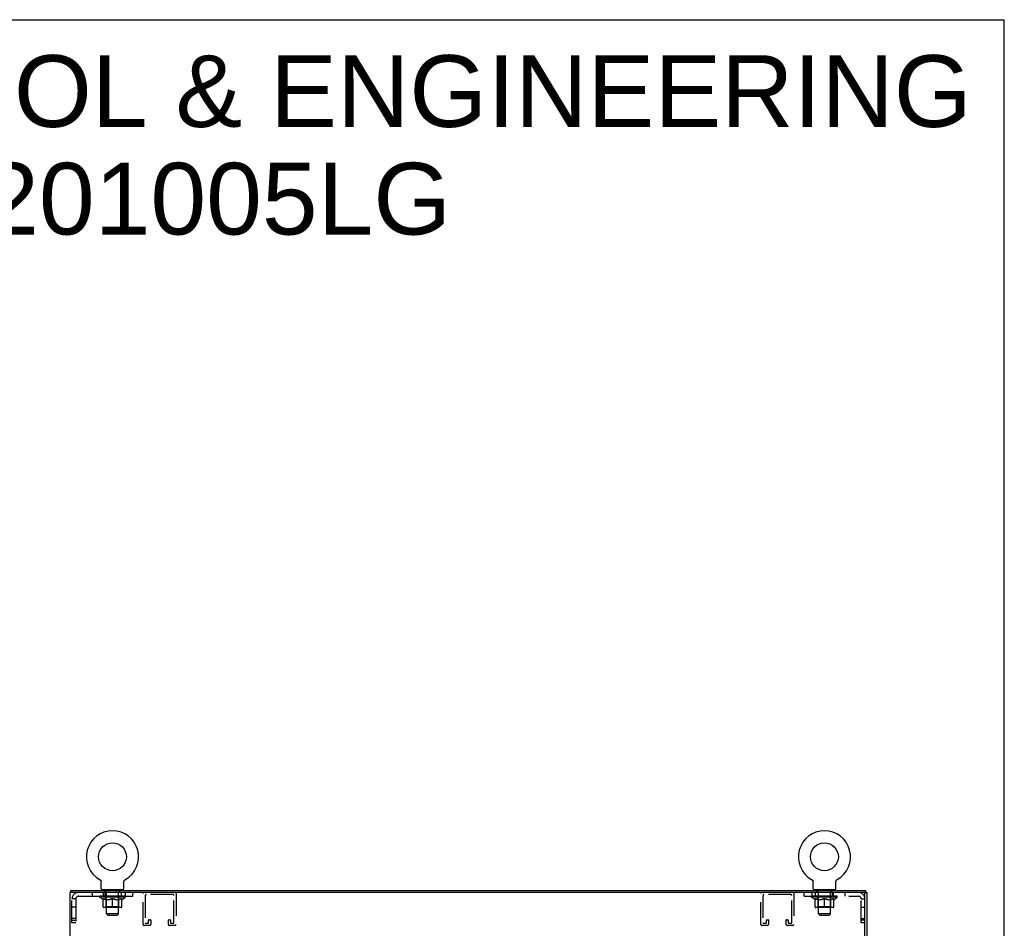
# Model space of a CAD drawing. Header units: inches. Extents: x 0 to 201, y 0 to 130.
# Tile 36 of 36: x 152 to 201, y 85 to 130. Entities that reach past the tile are written whole.
import ezdxf

# ---------------------------------------------------------------- set-up
doc = ezdxf.new("R2010")
doc.units = ezdxf.units.IN
doc.header["$LTSCALE"] = 11.043285
doc.header["$MEASUREMENT"] = 0
doc.linetypes.add('HIDDEN', pattern=[0.2, 0.1, -0.1])
doc.layers.get('0').update_dxf_attribs({"linetype": 'CONTINUOUS'})
doc.layers.add('DEFAULT_2', color=8, linetype='HIDDEN')
doc.layers.add('DIMENSIONS', color=7, linetype='CONTINUOUS')
doc.styles.get("Standard").update_dxf_attribs({"font": 'arial.ttf'})

msp = doc.modelspace()

# ---------------------------------------------------------------- linework, layer by layer
at = {"color": 7, "linetype": 'Continuous'}
for p, q in [((0, 129.921), (200.787, 129.921)), ((200.787, 0), (200.787, 129.921)), ((156.106, 87.443), (156.106, 87.443)), ((156.106, 87.443), (156.11, 87.44)), ((156.109, 87.441), (156.107, 87.442)), ((156.11, 87.44), (156.114, 87.437)), ((156.114, 87.437), (156.119, 87.434)), ((156.119, 87.434), (156.123, 87.431)), ((156.123, 87.431), (156.127, 87.428)), ((156.127, 87.428), (156.13, 87.425)), ((156.13, 87.425), (156.134, 87.421)), ((156.134, 87.422), (156.138, 87.418)), ((156.138, 87.418), (156.141, 87.414)), ((156.141, 87.414), (156.145, 87.41)), ((156.145, 87.41), (156.148, 87.406)), ((156.148, 87.407), (156.151, 87.402)), ((156.151, 87.402), (156.154, 87.398)), ((156.154, 87.398), (156.157, 87.394)), ((156.157, 87.394), (156.159, 87.39)), ((156.159, 87.39), (156.162, 87.385)), ((156.162, 87.385), (156.164, 87.381)), ((156.164, 87.381), (156.166, 87.376)), ((156.166, 87.376), (156.168, 87.371)), ((156.168, 87.371), (156.17, 87.367)), ((156.17, 87.367), (156.172, 87.362)), ((156.172, 87.362), (156.173, 87.357)), ((156.173, 87.357), (156.174, 87.352)), ((156.174, 87.352), (156.175, 87.347)), ((156.175, 87.347), (156.176, 87.342)), ((156.176, 87.342), (156.177, 87.337)), ((156.177, 87.337), (156.178, 87.332)), ((156.179, 87.322), (156.179, 87.318)), ((156.179, 87.003), (156.179, 87.318)), ((157.304, 87.332), (157.305, 87.337)), ((157.304, 87.327), (157.304, 87.332)), ((157.304, 87.003), (157.304, 87.318)), ((157.305, 87.337), (157.306, 87.342)), ((157.306, 87.342), (157.307, 87.347)), ((157.307, 87.347), (157.308, 87.352)), ((157.308, 87.352), (157.309, 87.357)), ((157.309, 87.357), (157.311, 87.362)), ((157.311, 87.362), (157.312, 87.367)), ((157.312, 87.367), (157.314, 87.371)), ((157.314, 87.371), (157.316, 87.376)), ((157.316, 87.376), (157.318, 87.381)), ((157.318, 87.381), (157.321, 87.385)), ((157.32, 87.385), (157.323, 87.39)), ((157.323, 87.39), (157.326, 87.394)), ((157.326, 87.394), (157.328, 87.398)), ((157.328, 87.398), (157.331, 87.402)), ((157.331, 87.402), (157.334, 87.407)), ((157.334, 87.406), (157.338, 87.41)), ((157.338, 87.41), (157.341, 87.414)), ((157.341, 87.414), (157.344, 87.418)), ((157.344, 87.418), (157.348, 87.422)), ((157.348, 87.421), (157.352, 87.425)), ((157.352, 87.425), (157.356, 87.428)), ((157.355, 87.428), (157.36, 87.431)), ((157.359, 87.431), (157.364, 87.434)), ((157.364, 87.434), (157.368, 87.437)), ((157.368, 87.437), (157.372, 87.44)), ((157.368, 87.437), (157.369, 87.438)), ((157.372, 87.44), (157.376, 87.443)), ((157.375, 87.442), (157.374, 87.441)), ((157.376, 87.443), (157.376, 87.443)), ((191.268, 87.443), (191.268, 87.443)), ((191.268, 87.443), (191.272, 87.44)), ((191.271, 87.441), (191.269, 87.442)), ((191.272, 87.44), (191.276, 87.437)), ((191.276, 87.437), (191.281, 87.434)), ((191.28, 87.434), (191.285, 87.431)), ((191.285, 87.431), (191.289, 87.428)), ((191.288, 87.428), (191.292, 87.425)), ((191.292, 87.425), (191.296, 87.421)), ((191.296, 87.422), (191.3, 87.418)), ((191.3, 87.418), (191.303, 87.414)), ((191.303, 87.414), (191.307, 87.41)), ((191.307, 87.41), (191.31, 87.406)), ((191.31, 87.407), (191.313, 87.402)), ((191.313, 87.402), (191.316, 87.398)), ((191.316, 87.398), (191.319, 87.394)), ((191.319, 87.394), (191.321, 87.39)), ((191.321, 87.39), (191.324, 87.385)), ((191.324, 87.385), (191.326, 87.381)), ((191.328, 87.376), (191.33, 87.371)), ((191.33, 87.371), (191.332, 87.367)), ((191.332, 87.367), (191.334, 87.362)), ((191.334, 87.362), (191.335, 87.357)), ((191.335, 87.357), (191.336, 87.352)), ((191.336, 87.352), (191.337, 87.347)), ((191.337, 87.347), (191.338, 87.342)), ((191.338, 87.342), (191.339, 87.337)), ((191.339, 87.337), (191.34, 87.332)), ((191.34, 87.322), (191.341, 87.318)), ((191.341, 87.003), (191.341, 87.318)), ((192.466, 87.332), (192.467, 87.337)), ((192.466, 87.327), (192.466, 87.332)), ((192.466, 87.003), (192.466, 87.318)), ((192.467, 87.337), (192.468, 87.342)), ((192.468, 87.342), (192.469, 87.347)), ((192.469, 87.347), (192.47, 87.352)), ((192.47, 87.352), (192.471, 87.357)), ((192.471, 87.357), (192.473, 87.362)), ((192.473, 87.362), (192.474, 87.367)), ((192.474, 87.367), (192.476, 87.371)), ((192.476, 87.371), (192.478, 87.376)), ((192.478, 87.376), (192.48, 87.381)), ((192.48, 87.381), (192.482, 87.385)), ((192.482, 87.385), (192.485, 87.39)), ((192.485, 87.39), (192.488, 87.394)), ((192.488, 87.394), (192.49, 87.398)), ((192.49, 87.398), (192.493, 87.402)), ((192.493, 87.402), (192.496, 87.407)), ((192.496, 87.406), (192.5, 87.41)), ((192.499, 87.41), (192.503, 87.414)), ((192.503, 87.414), (192.506, 87.418)), ((192.506, 87.418), (192.51, 87.422)), ((192.51, 87.421), (192.514, 87.425)), ((192.514, 87.425), (192.518, 87.428)), ((192.517, 87.428), (192.522, 87.431)), ((192.521, 87.431), (192.526, 87.434)), ((192.526, 87.434), (192.53, 87.437)), ((192.53, 87.437), (192.534, 87.44)), ((192.53, 87.437), (192.531, 87.438)), ((192.534, 87.44), (192.538, 87.443)), ((192.537, 87.442), (192.536, 87.441)), ((154.689, 86.8), (154.689, 86.904)), ((156.241, 86.934), (156.241, 86.904)), ((157.241, 86.934), (156.241, 86.934)), ((157.241, 86.934), (157.241, 86.904)), ((191.403, 86.934), (191.403, 86.904)), ((192.403, 86.934), (191.403, 86.934)), ((192.403, 86.934), (192.403, 86.904)), ((193.902, 86.8), (193.895, 86.8)), ((193.903, 86.785), (193.903, 86.8)), ((193.903, 86.8), (194.007, 86.8)), ((193.955, 86.8), (193.955, 86.904))]:
    msp.add_line(p, q, dxfattribs=at)
at = {"color": 3, "linetype": 'Continuous'}
for p, q in [((154.637, 86.8), (154.637, 8.268)), ((193.888, 86.8), (154.637, 86.8)), ((154.689, 86.904), (193.955, 86.904)), ((193.903, 8.283), (193.903, 86.785)), ((194.007, 8.268), (194.007, 86.8))]:
    msp.add_line(p, q, dxfattribs=at)
at = {"color": 7, "linetype": 'Continuous'}
for points in [[(156.178, 87.332), (156.178, 87.327), (156.179, 87.322)], [(157.304, 87.318), (157.304, 87.322), (157.304, 87.327)], [(157.304, 87.318), (157.304, 87.322), (157.304, 87.327)], [(191.326, 87.381), (191.328, 87.376), (191.33, 87.371)], [(191.34, 87.332), (191.34, 87.327), (191.34, 87.322)], [(192.466, 87.318), (192.466, 87.322), (192.466, 87.327)], [(192.466, 87.318), (192.466, 87.322), (192.466, 87.327)]]:
    msp.add_lwpolyline(points, dxfattribs=at)
for centre in [(156.741, 88.562), (191.903, 88.562)]:
    msp.add_circle(centre, 0.688, dxfattribs=at)
for centre, radius, start, end in [((156.741, 88.562), 1.288, 299.5053, 240.4947), ((191.903, 88.562), 1.288, 299.5053, 240.4947), ((156.248, 87.003), 0.069, 180, 265), ((157.235, 87.003), 0.069, 275, 360), ((191.41, 87.003), 0.069, 180, 265), ((192.397, 87.003), 0.069, 275, 360)]:
    msp.add_arc(centre, radius, start, end, dxfattribs=at)
at = {"color": 3, "linetype": 'Continuous'}
msp.add_arc((193.888, 86.785), 0.015, 0, 90, dxfattribs=at)
at = {"layer": 'DEFAULT_2', "color": 8, "linetype": 'HIDDEN'}
for p, q in [((156.106, 87.443), (156.106, 87.443)), ((156.113, 87.438), (156.114, 87.437)), ((191.275, 87.438), (191.276, 87.437)), ((192.538, 87.443), (192.538, 87.443)), ((155.059, 86.612), (157.741, 86.612)), ((155.741, 86.8), (155.741, 86.612)), ((156.108, 86.568), (156.108, 86.614)), ((156.267, 86.456), (156.108, 86.568)), ((157.374, 86.568), (156.108, 86.568)), ((156.117, 86.608), (156.117, 86.614)), ((156.126, 86.604), (156.126, 86.608)), ((156.126, 86.604), (157.356, 86.604)), ((156.135, 86.604), (156.135, 86.608)), ((156.136, 86.604), (156.136, 86.608)), ((156.146, 86.608), (156.146, 86.614)), ((156.162, 86.604), (156.162, 86.608)), ((156.164, 86.604), (156.164, 86.608)), ((156.193, 86.608), (156.193, 86.614)), ((156.207, 86.604), (156.207, 86.608)), ((156.21, 86.604), (156.21, 86.608)), ((156.414, 86.608), (156.213, 86.608)), ((156.256, 86.608), (156.256, 86.614)), ((156.257, 86.604), (156.257, 86.608)), ((156.258, 86.604), (156.258, 86.608)), ((156.261, 86.604), (156.261, 86.608)), ((156.268, 86.604), (156.268, 86.608)), ((156.268, 86.604), (156.268, 86.608)), ((156.272, 86.604), (156.272, 86.608)), ((156.275, 86.604), (156.275, 86.609)), ((156.279, 86.604), (156.279, 86.608)), ((156.294, 86.604), (156.294, 86.608)), ((156.301, 86.612), (156.301, 86.8)), ((156.304, 86.612), (156.304, 86.8)), ((156.312, 86.604), (156.312, 86.61)), ((156.312, 86.604), (156.312, 86.608)), ((156.333, 86.604), (156.333, 86.608)), ((156.333, 86.604), (156.333, 86.608)), ((156.334, 86.608), (156.334, 86.614)), ((156.344, 86.604), (156.344, 86.608)), ((156.348, 86.604), (156.348, 86.608)), ((156.357, 86.604), (156.357, 86.608)), ((156.366, 86.8), (156.366, 86.612)), ((156.368, 86.604), (156.368, 86.612)), ((156.376, 86.844), (156.376, 86.924)), ((156.384, 86.604), (156.384, 86.608)), ((156.446, 86.834), (156.386, 86.834)), ((156.387, 86.604), (156.387, 86.608)), ((156.414, 86.604), (156.414, 86.608)), ((156.481, 86.608), (156.419, 86.608)), ((156.424, 86.608), (156.424, 86.614)), ((156.428, 86.096), (156.428, 86.565)), ((156.429, 86.934), (156.429, 86.904)), ((156.431, 86.604), (156.431, 86.608)), ((156.436, 86.604), (156.436, 86.608)), ((156.441, 85.753), (156.441, 86.824)), ((156.442, 86.604), (156.442, 86.613)), ((156.446, 86.604), (156.446, 86.608)), ((156.457, 86.604), (156.457, 86.608)), ((156.481, 86.604), (156.481, 86.608)), ((156.556, 86.608), (156.497, 86.608)), ((156.517, 86.604), (156.517, 86.608)), ((156.524, 86.608), (156.524, 86.614)), ((156.528, 86.604), (156.528, 86.608)), ((156.531, 86.604), (156.531, 86.614)), ((156.533, 86.604), (156.533, 86.608)), ((156.541, 86.604), (156.541, 86.608)), ((156.556, 86.604), (156.556, 86.608)), ((156.637, 86.608), (156.582, 86.608)), ((156.595, 86.604), (156.595, 86.608)), ((156.627, 86.608), (156.704, 86.612)), ((156.631, 86.608), (156.631, 86.614)), ((156.632, 86.614), (156.631, 86.614)), ((156.632, 86.608), (156.632, 86.614)), ((156.632, 86.604), (156.632, 86.608)), ((156.636, 86.604), (156.636, 86.608)), ((156.637, 86.604), (156.637, 86.608)), ((156.637, 86.604), (156.637, 86.608)), ((156.672, 86.608), (156.737, 86.608)), ((156.678, 86.604), (156.678, 86.608)), ((156.683, 86.608), (156.683, 86.611)), ((156.704, 86.608), (156.704, 86.612)), ((156.72, 86.604), (156.72, 86.608)), ((156.739, 86.608), (156.738, 86.608)), ((156.738, 86.604), (156.738, 86.608)), ((156.739, 86.604), (156.739, 86.608)), ((156.741, 86.608), (156.741, 86.614)), ((156.741, 86.614), (156.856, 86.608)), ((156.744, 86.604), (156.744, 86.608)), ((156.744, 86.604), (156.744, 86.608)), ((156.744, 86.608), (156.744, 86.608)), ((156.762, 86.604), (156.762, 86.608)), ((156.762, 86.608), (156.81, 86.608)), ((156.805, 86.604), (156.805, 86.608)), ((156.845, 86.604), (156.845, 86.608)), ((156.846, 86.604), (156.846, 86.608)), ((156.846, 86.608), (156.9, 86.608)), ((156.847, 86.604), (156.847, 86.608)), ((156.85, 86.608), (156.85, 86.614)), ((156.85, 86.614), (156.851, 86.614)), ((156.851, 86.608), (156.851, 86.614)), ((156.851, 86.604), (156.851, 86.608)), ((156.887, 86.604), (156.887, 86.608)), ((156.926, 86.604), (156.926, 86.608)), ((156.926, 86.608), (156.985, 86.608)), ((156.941, 86.604), (156.941, 86.608)), ((156.949, 86.604), (156.949, 86.608)), ((156.952, 86.604), (156.952, 86.614)), ((156.954, 86.604), (156.954, 86.608)), ((156.958, 86.608), (156.958, 86.614)), ((156.965, 86.604), (156.965, 86.608)), ((157.001, 86.604), (157.001, 86.608)), ((157.001, 86.608), (157.063, 86.608)), ((157.025, 86.604), (157.025, 86.608)), ((157.096, 86.834), (157.036, 86.834)), ((157.036, 86.604), (157.036, 86.608)), ((157.04, 86.604), (157.04, 86.613)), ((157.041, 85.753), (157.041, 86.824)), ((157.046, 86.604), (157.046, 86.608)), ((157.051, 86.604), (157.051, 86.608)), ((157.054, 86.934), (157.054, 86.904)), ((157.054, 86.096), (157.054, 86.565)), ((157.058, 86.608), (157.058, 86.614)), ((157.068, 86.604), (157.068, 86.608)), ((157.068, 86.608), (157.269, 86.608)), ((157.095, 86.604), (157.095, 86.608)), ((157.098, 86.604), (157.098, 86.608)), ((157.106, 86.844), (157.106, 86.924)), ((157.114, 86.604), (157.114, 86.612)), ((157.125, 86.604), (157.125, 86.608)), ((157.134, 86.604), (157.134, 86.608)), ((157.138, 86.604), (157.138, 86.608)), ((157.148, 86.608), (157.148, 86.614)), ((157.15, 86.604), (157.15, 86.608)), ((157.15, 86.604), (157.15, 86.608)), ((157.17, 86.604), (157.17, 86.61)), ((157.17, 86.604), (157.17, 86.608)), ((157.179, 86.612), (157.179, 86.8)), ((157.181, 86.612), (157.181, 86.8)), ((157.189, 86.604), (157.189, 86.608)), ((157.203, 86.604), (157.203, 86.608)), ((157.207, 86.604), (157.207, 86.609)), ((157.21, 86.604), (157.21, 86.608)), ((157.214, 86.604), (157.214, 86.608)), ((157.214, 86.604), (157.214, 86.608)), ((157.215, 86.456), (157.374, 86.568)), ((157.221, 86.604), (157.221, 86.608)), ((157.224, 86.604), (157.224, 86.608)), ((157.225, 86.604), (157.225, 86.608)), ((157.226, 86.608), (157.226, 86.614)), ((157.272, 86.604), (157.272, 86.608)), ((157.275, 86.604), (157.275, 86.608)), ((157.289, 86.608), (157.289, 86.614)), ((157.318, 86.604), (157.318, 86.608)), ((157.32, 86.604), (157.32, 86.608)), ((157.336, 86.608), (157.336, 86.614)), ((157.346, 86.604), (157.346, 86.608)), ((157.347, 86.604), (157.347, 86.608)), ((157.356, 86.604), (157.356, 86.608)), ((157.365, 86.608), (157.365, 86.614)), ((157.366, 86.8), (157.366, 86.612)), ((157.374, 86.568), (157.374, 86.614)), ((157.741, 86.612), (157.741, 86.8)), ((158.254, 85.221), (158.254, 86.754)), ((158.358, 86.65), (158.358, 85.302)), ((159.729, 86.696), (158.404, 86.696)), ((159.775, 85.302), (159.775, 86.65)), ((159.879, 86.754), (159.879, 85.221)), ((188.765, 85.221), (188.765, 86.754)), ((188.869, 86.65), (188.869, 85.302)), ((190.24, 86.696), (188.915, 86.696)), ((190.286, 85.302), (190.286, 86.65)), ((190.39, 86.754), (190.39, 85.221)), ((190.903, 86.612), (190.903, 86.8)), ((190.903, 86.612), (193.585, 86.612)), ((191.27, 86.568), (191.27, 86.614)), ((192.536, 86.568), (191.27, 86.568)), ((191.429, 86.456), (191.27, 86.568)), ((191.278, 86.8), (191.278, 86.612)), ((191.279, 86.608), (191.279, 86.614)), ((191.288, 86.604), (191.288, 86.608)), ((191.288, 86.604), (192.518, 86.604)), ((191.297, 86.604), (191.297, 86.608)), ((191.298, 86.604), (191.298, 86.608)), ((191.308, 86.608), (191.308, 86.614)), ((191.324, 86.604), (191.324, 86.608)), ((191.326, 86.604), (191.326, 86.608)), ((191.355, 86.608), (191.355, 86.614)), ((191.369, 86.604), (191.369, 86.608)), ((191.372, 86.604), (191.372, 86.608)), ((191.576, 86.608), (191.375, 86.608)), ((191.418, 86.608), (191.418, 86.614)), ((191.419, 86.604), (191.419, 86.608)), ((191.42, 86.604), (191.42, 86.608)), ((191.423, 86.604), (191.423, 86.608)), ((191.43, 86.604), (191.43, 86.608)), ((191.43, 86.604), (191.43, 86.608)), ((191.434, 86.604), (191.434, 86.608)), ((191.437, 86.604), (191.437, 86.609)), ((191.441, 86.604), (191.441, 86.608)), ((191.456, 86.604), (191.456, 86.608)), ((191.463, 86.612), (191.463, 86.8)), ((191.466, 86.612), (191.466, 86.8)), ((191.474, 86.604), (191.474, 86.61)), ((191.474, 86.604), (191.474, 86.608)), ((191.495, 86.604), (191.495, 86.608)), ((191.495, 86.604), (191.495, 86.608)), ((191.496, 86.608), (191.496, 86.614)), ((191.506, 86.604), (191.506, 86.608)), ((191.51, 86.604), (191.51, 86.608)), ((191.519, 86.604), (191.519, 86.608)), ((191.53, 86.604), (191.53, 86.612)), ((191.538, 86.844), (191.538, 86.924)), ((191.546, 86.604), (191.546, 86.608)), ((191.608, 86.834), (191.548, 86.834)), ((191.549, 86.604), (191.549, 86.608)), ((191.576, 86.604), (191.576, 86.608)), ((191.643, 86.608), (191.581, 86.608)), ((191.586, 86.608), (191.586, 86.614)), ((191.59, 86.096), (191.59, 86.565)), ((191.591, 86.934), (191.591, 86.904)), ((191.593, 86.604), (191.593, 86.608)), ((191.598, 86.604), (191.598, 86.608)), ((191.603, 85.753), (191.603, 86.824)), ((191.604, 86.604), (191.604, 86.613)), ((191.608, 86.604), (191.608, 86.608)), ((191.619, 86.604), (191.619, 86.608)), ((191.643, 86.604), (191.643, 86.608)), ((191.718, 86.608), (191.659, 86.608)), ((191.679, 86.604), (191.679, 86.608)), ((191.686, 86.608), (191.686, 86.614)), ((191.69, 86.604), (191.69, 86.608)), ((191.693, 86.604), (191.693, 86.614)), ((191.695, 86.604), (191.695, 86.608)), ((191.703, 86.604), (191.703, 86.608)), ((191.718, 86.604), (191.718, 86.608)), ((191.799, 86.608), (191.744, 86.608)), ((191.757, 86.604), (191.757, 86.608)), ((191.789, 86.608), (191.866, 86.612)), ((191.793, 86.608), (191.793, 86.614)), ((191.794, 86.614), (191.793, 86.614)), ((191.794, 86.608), (191.794, 86.614)), ((191.794, 86.604), (191.794, 86.608)), ((191.798, 86.604), (191.798, 86.608)), ((191.799, 86.604), (191.799, 86.608)), ((191.799, 86.604), (191.799, 86.608)), ((191.834, 86.608), (191.899, 86.608)), ((191.84, 86.604), (191.84, 86.608)), ((191.845, 86.608), (191.845, 86.611)), ((191.866, 86.608), (191.866, 86.612)), ((191.882, 86.604), (191.882, 86.608)), ((191.901, 86.608), (191.9, 86.608)), ((191.9, 86.604), (191.9, 86.608)), ((191.901, 86.604), (191.901, 86.608)), ((191.903, 86.608), (191.903, 86.614)), ((191.903, 86.614), (192.017, 86.608)), ((191.906, 86.604), (191.906, 86.608)), ((191.906, 86.604), (191.906, 86.608)), ((191.906, 86.608), (191.906, 86.608)), ((191.924, 86.604), (191.924, 86.608)), ((191.924, 86.608), (191.972, 86.608)), ((191.967, 86.604), (191.967, 86.608)), ((192.007, 86.604), (192.007, 86.608)), ((192.008, 86.604), (192.008, 86.608)), ((192.008, 86.608), (192.062, 86.608)), ((192.009, 86.604), (192.009, 86.608)), ((192.012, 86.608), (192.012, 86.614)), ((192.012, 86.614), (192.013, 86.614)), ((192.013, 86.608), (192.013, 86.614)), ((192.013, 86.604), (192.013, 86.608)), ((192.049, 86.604), (192.049, 86.608)), ((192.088, 86.604), (192.088, 86.608)), ((192.088, 86.608), (192.147, 86.608)), ((192.103, 86.604), (192.103, 86.608)), ((192.111, 86.604), (192.111, 86.608)), ((192.114, 86.604), (192.114, 86.614)), ((192.116, 86.604), (192.116, 86.608)), ((192.12, 86.608), (192.12, 86.614)), ((192.127, 86.604), (192.127, 86.608)), ((192.163, 86.604), (192.163, 86.608)), ((192.163, 86.608), (192.225, 86.608)), ((192.187, 86.604), (192.187, 86.608)), ((192.258, 86.834), (192.198, 86.834)), ((192.198, 86.604), (192.198, 86.608)), ((192.202, 86.604), (192.202, 86.613)), ((192.203, 85.753), (192.203, 86.824)), ((192.208, 86.604), (192.208, 86.608)), ((192.213, 86.604), (192.213, 86.608)), ((192.216, 86.934), (192.216, 86.904)), ((192.216, 86.096), (192.216, 86.565)), ((192.22, 86.608), (192.22, 86.614)), ((192.23, 86.604), (192.23, 86.608)), ((192.23, 86.608), (192.431, 86.608)), ((192.257, 86.604), (192.257, 86.608)), ((192.26, 86.604), (192.26, 86.608)), ((192.268, 86.844), (192.268, 86.924)), ((192.276, 86.604), (192.276, 86.612)), ((192.278, 86.8), (192.278, 86.612)), ((192.287, 86.604), (192.287, 86.608)), ((192.296, 86.604), (192.296, 86.608)), ((192.3, 86.604), (192.3, 86.608)), ((192.31, 86.608), (192.31, 86.614)), ((192.312, 86.604), (192.312, 86.608)), ((192.312, 86.604), (192.312, 86.608)), ((192.332, 86.604), (192.332, 86.61)), ((192.332, 86.604), (192.332, 86.608)), ((192.341, 86.612), (192.341, 86.8)), ((192.343, 86.612), (192.343, 86.8)), ((192.351, 86.604), (192.351, 86.608)), ((192.365, 86.604), (192.365, 86.608)), ((192.369, 86.604), (192.369, 86.609)), ((192.372, 86.604), (192.372, 86.608)), ((192.376, 86.604), (192.376, 86.608)), ((192.376, 86.604), (192.376, 86.608)), ((192.377, 86.456), (192.536, 86.568)), ((192.383, 86.604), (192.383, 86.608)), ((192.386, 86.604), (192.386, 86.608)), ((192.387, 86.604), (192.387, 86.608)), ((192.388, 86.608), (192.388, 86.614)), ((192.434, 86.604), (192.434, 86.608)), ((192.437, 86.604), (192.437, 86.608)), ((192.451, 86.608), (192.451, 86.614)), ((192.48, 86.604), (192.48, 86.608)), ((192.482, 86.604), (192.482, 86.608)), ((192.498, 86.608), (192.498, 86.614)), ((192.508, 86.604), (192.508, 86.608)), ((192.509, 86.604), (192.509, 86.608)), ((192.518, 86.604), (192.518, 86.608)), ((192.527, 86.608), (192.527, 86.614)), ((192.536, 86.568), (192.536, 86.614)), ((192.903, 86.8), (192.903, 86.612)), ((154.741, 85.299), (154.741, 86.482)), ((154.929, 86.482), (154.741, 86.482)), ((154.929, 86.081), (154.741, 86.081)), ((154.929, 86.482), (154.929, 85.299)), ((156.267, 86.456), (156.278, 86.456)), ((156.278, 86.093), (156.278, 86.499)), ((156.428, 86.096), (156.388, 86.056)), ((156.42, 86.456), (156.6, 86.456)), ((157.054, 86.096), (156.428, 86.096)), ((156.741, 86.056), (156.741, 86.5)), ((156.882, 86.456), (157.062, 86.456)), ((157.054, 86.096), (157.094, 86.056)), ((157.205, 86.093), (157.205, 86.499)), ((157.205, 86.456), (157.215, 86.456)), ((191.429, 86.456), (191.44, 86.456)), ((191.44, 86.093), (191.44, 86.499)), ((191.59, 86.096), (191.55, 86.056)), ((191.582, 86.456), (191.762, 86.456)), ((192.216, 86.096), (191.59, 86.096)), ((191.903, 86.056), (191.903, 86.5)), ((192.044, 86.456), (192.224, 86.456)), ((192.216, 86.096), (192.256, 86.056)), ((192.367, 86.093), (192.367, 86.499)), ((192.367, 86.456), (192.377, 86.456)), ((193.715, 85.299), (193.715, 86.482)), ((193.715, 86.482), (193.903, 86.482)), ((193.715, 86.081), (193.903, 86.081)), ((157.167, 86.056), (156.315, 86.056)), ((156.51, 85.684), (156.441, 85.753)), ((157.041, 85.753), (156.441, 85.753)), ((156.51, 85.684), (156.972, 85.684)), ((156.972, 85.684), (157.041, 85.753)), ((192.329, 86.056), (191.477, 86.056)), ((192.203, 85.753), (191.603, 85.753)), ((191.672, 85.684), (191.603, 85.753)), ((191.672, 85.684), (192.134, 85.684)), ((192.134, 85.684), (192.203, 85.753)), ((154.929, 85.519), (154.741, 85.519)), ((154.741, 85.424), (154.929, 85.424)), ((154.929, 85.299), (154.741, 85.299)), ((158.583, 85.175), (158.3, 85.175)), ((158.381, 85.279), (158.502, 85.279)), ((158.525, 85.302), (158.525, 85.433)), ((158.548, 85.456), (158.606, 85.456)), ((158.629, 85.433), (158.629, 85.221)), ((159.504, 85.221), (159.504, 85.433)), ((159.527, 85.456), (159.585, 85.456)), ((159.833, 85.175), (159.55, 85.175)), ((159.608, 85.433), (159.608, 85.302)), ((159.631, 85.279), (159.752, 85.279)), ((189.094, 85.175), (188.811, 85.175)), ((188.892, 85.279), (189.013, 85.279)), ((189.036, 85.302), (189.036, 85.433)), ((189.059, 85.456), (189.117, 85.456)), ((189.14, 85.433), (189.14, 85.221)), ((190.015, 85.221), (190.015, 85.433)), ((190.038, 85.456), (190.096, 85.456)), ((190.344, 85.175), (190.061, 85.175)), ((190.119, 85.433), (190.119, 85.302)), ((190.142, 85.279), (190.263, 85.279)), ((193.715, 85.519), (193.903, 85.519)), ((193.903, 85.424), (193.715, 85.424)), ((193.903, 85.299), (193.715, 85.299))]:
    msp.add_line(p, q, dxfattribs=at)
for points in [[(156.278, 86.499), (156.302, 86.489), (156.326, 86.481), (156.35, 86.473), (156.373, 86.466), (156.397, 86.461), (156.42, 86.456)], [(156.427, 86.456), (156.403, 86.461), (156.378, 86.466), (156.353, 86.473), (156.328, 86.481), (156.303, 86.49), (156.278, 86.499)], [(156.741, 86.5), (156.715, 86.49), (156.689, 86.481), (156.664, 86.473), (156.639, 86.466), (156.615, 86.461), (156.59, 86.456)], [(156.6, 86.456), (156.623, 86.461), (156.646, 86.466), (156.67, 86.473), (156.693, 86.48), (156.717, 86.489), (156.741, 86.498)], [(156.892, 86.456), (156.867, 86.461), (156.842, 86.466), (156.817, 86.473), (156.792, 86.481), (156.767, 86.49), (156.741, 86.5)], [(156.741, 86.498), (156.765, 86.489), (156.789, 86.48), (156.813, 86.473), (156.836, 86.466), (156.859, 86.461), (156.882, 86.456)], [(157.205, 86.499), (157.179, 86.49), (157.153, 86.481), (157.128, 86.473), (157.104, 86.466), (157.079, 86.461), (157.055, 86.456)], [(157.062, 86.456), (157.086, 86.461), (157.109, 86.466), (157.133, 86.473), (157.156, 86.481), (157.18, 86.489), (157.205, 86.499)], [(191.589, 86.456), (191.565, 86.461), (191.54, 86.466), (191.515, 86.473), (191.49, 86.481), (191.465, 86.49), (191.44, 86.499)], [(191.44, 86.499), (191.464, 86.489), (191.488, 86.481), (191.512, 86.473), (191.535, 86.466), (191.559, 86.461), (191.582, 86.456)], [(191.903, 86.5), (191.877, 86.49), (191.851, 86.481), (191.826, 86.473), (191.801, 86.466), (191.777, 86.461), (191.752, 86.456)], [(191.762, 86.456), (191.785, 86.461), (191.808, 86.466), (191.832, 86.473), (191.855, 86.48), (191.879, 86.489), (191.903, 86.498)], [(192.054, 86.456), (192.029, 86.461), (192.004, 86.466), (191.979, 86.473), (191.954, 86.481), (191.929, 86.49), (191.903, 86.5)], [(191.903, 86.498), (191.927, 86.489), (191.951, 86.48), (191.975, 86.473), (191.998, 86.466), (192.021, 86.461), (192.044, 86.456)], [(192.367, 86.499), (192.341, 86.49), (192.315, 86.481), (192.29, 86.473), (192.266, 86.466), (192.241, 86.461), (192.217, 86.456)], [(192.224, 86.456), (192.248, 86.461), (192.271, 86.466), (192.295, 86.473), (192.318, 86.481), (192.342, 86.489), (192.367, 86.499)]]:
    msp.add_lwpolyline(points, dxfattribs=at)
for centre, radius, start, end in [((155.059, 86.482), 0.318, 90, 180), ((155.059, 86.482), 0.13, 90, 180), ((156.248, 87.003), 0.069, 265, 270), ((156.366, 86.924), 0.01, 0, 90), ((156.386, 86.844), 0.01, 180, 270), ((156.388, 86.565), 0.0398, 0, 90), ((156.431, 86.824), 0.01, 0, 90), ((157.051, 86.824), 0.01, 90, 180), ((157.094, 86.565), 0.0398, 90, 180), ((157.096, 86.844), 0.01, 270, 360), ((157.116, 86.924), 0.01, 90, 180), ((157.235, 87.003), 0.069, 270, 275), ((158.3, 86.754), 0.046, 90, 180), ((158.404, 86.65), 0.046, 90, 180), ((159.729, 86.65), 0.046, 0, 90), ((159.833, 86.754), 0.046, 0, 90), ((188.811, 86.754), 0.046, 90, 180), ((188.915, 86.65), 0.046, 90, 180), ((190.24, 86.65), 0.046, 0, 90), ((190.344, 86.754), 0.046, 0, 90), ((191.41, 87.003), 0.069, 265, 270), ((191.528, 86.924), 0.01, 0, 90), ((191.548, 86.844), 0.01, 180, 270), ((191.55, 86.565), 0.0398, 0, 90), ((191.593, 86.824), 0.01, 0, 90), ((192.213, 86.824), 0.01, 90, 180), ((192.256, 86.565), 0.0398, 90, 180), ((192.258, 86.844), 0.01, 270, 360), ((192.278, 86.924), 0.01, 90, 180), ((192.397, 87.003), 0.069, 270, 275), ((193.585, 86.482), 0.318, 0, 90), ((193.585, 86.482), 0.13, 0, 90), ((156.315, 86.093), 0.0371, 180, 270), ((157.167, 86.093), 0.0371, 270, 360), ((191.477, 86.093), 0.0371, 180, 270), ((192.329, 86.093), 0.0371, 270, 360), ((158.3, 85.221), 0.046, 180, 270), ((158.381, 85.302), 0.023, 180, 270), ((158.502, 85.302), 0.023, 270, 360), ((158.548, 85.433), 0.023, 90, 180), ((158.583, 85.221), 0.046, 270, 360), ((158.606, 85.433), 0.023, 0, 90), ((159.527, 85.433), 0.023, 90, 180), ((159.55, 85.221), 0.046, 180, 270), ((159.585, 85.433), 0.023, 0, 90), ((159.631, 85.302), 0.023, 180, 270), ((159.752, 85.302), 0.023, 270, 360), ((159.833, 85.221), 0.046, 270, 360), ((188.811, 85.221), 0.046, 180, 270), ((188.892, 85.302), 0.023, 180, 270), ((189.013, 85.302), 0.023, 270, 360), ((189.059, 85.433), 0.023, 90, 180), ((189.094, 85.221), 0.046, 270, 360), ((189.117, 85.433), 0.023, 0, 90), ((190.038, 85.433), 0.023, 90, 180), ((190.061, 85.221), 0.046, 180, 270), ((190.096, 85.433), 0.023, 0, 90), ((190.142, 85.302), 0.023, 180, 270), ((190.263, 85.302), 0.023, 270, 360), ((190.344, 85.221), 0.046, 270, 360)]:
    msp.add_arc(centre, radius, start, end, dxfattribs=at)
for centre, major_axis, ratio, start_param, end_param in [((156.741, 86.614), (0.633, 0.007), 0.05963, 2.96643, 3.140963), ((156.088, 86.603), (0.198, 0), 0.060556, 0.430652, 1.470503), ((156.741, 86.614), (0.633, 0), 0.060556, 3.141593, 3.316126), ((156.088, 86.596), (0.198, 0.002), 0.05963, 1.376596, 1.469874), ((156.741, 86.614), (0.633, 0.013), 0.05688, 2.791345, 2.965878), ((156.064, 86.603), (0.198, 0.002), 0.05963, 0.25549, 1.295341), ((156.132, 86.603), (0.198, -0.002), 0.05963, 0.605815, 1.645666), ((156.741, 86.614), (0.633, -0.007), 0.05963, -2.96643, -2.791898), ((156.132, 86.596), (0.198, 0), 0.060556, 1.551758, 1.645036), ((156.064, 86.596), (0.198, 0.004), 0.05688, 1.20151, 1.294789), ((156.133, 86.598), (0.164, 0.002), 0.05963, 1.065228, 1.614276), ((156.114, 86.598), (0.164, 0.003), 0.05688, 0.890143, 1.43919), ((156.172, 86.598), (0.164, 0), 0.060556, 1.240391, 1.789438), ((156.741, 86.614), (0.633, 0.019), 0.052395, 2.616403, 2.790936), ((156.06, 86.603), (0.198, 0.004), 0.05688, 0.080405, 1.120256), ((156.195, 86.603), (0.198, -0.004), 0.05688, 0.7809, 1.820751), ((156.741, 86.614), (0.633, -0.013), 0.05688, -2.791345, -2.616812), ((156.195, 86.596), (0.198, -0.002), 0.05963, 1.72692, 1.820198), ((156.06, 86.596), (0.198, 0.006), 0.052395, 1.026568, 1.119847), ((156.113, 86.598), (0.164, 0.005), 0.052395, 0.715201, 1.264248), ((156.227, 86.598), (0.164, -0.002), 0.05963, 1.415553, 1.9646), ((156.741, 86.614), (0.633, 0.025), 0.046319, 2.441654, 2.616187), ((156.274, 86.603), (0.198, -0.006), 0.052395, 0.955842, 1.995693), ((156.741, 86.614), (0.633, -0.019), 0.052395, -2.616403, -2.44187), ((156.077, 86.603), (0.198, 0.006), 0.052395, -0.094537, 0.945314), ((156.274, 86.596), (0.198, -0.004), 0.05688, 1.902006, 1.995284), ((156.077, 86.596), (0.198, 0.008), 0.046319, 0.851819, 0.945098), ((156.131, 86.598), (0.164, 0.006), 0.046319, 0.540452, 1.089499), ((156.298, 86.598), (0.164, -0.003), 0.05688, 1.590638, 2.139686), ((156.741, 86.614), (0.633, 0.029), 0.038841, 2.267123, 2.441656), ((156.367, 86.603), (0.198, -0.008), 0.046319, 1.130591, 2.170442), ((156.114, 86.603), (0.198, 0.008), 0.046319, -0.269286, 0.770565), ((156.741, 86.614), (0.633, -0.025), 0.046319, -2.441654, -2.267121), ((156.367, 86.596), (0.198, -0.006), 0.052395, 2.076947, 2.170226), ((156.114, 86.596), (0.198, 0.009), 0.038841, 0.677289, 0.770567), ((156.168, 86.598), (0.164, 0.008), 0.038841, 0.365921, 0.914969), ((156.383, 86.598), (0.164, -0.005), 0.052395, 1.76558, 2.314627), ((156.741, 86.614), (0.633, 0.033), 0.030195, 2.09281, 2.267343), ((156.472, 86.603), (0.198, -0.009), 0.038841, 1.305122, 2.344973), ((156.17, 86.603), (0.198, 0.009), 0.038841, -0.443817, 0.596034), ((156.741, 86.614), (0.633, -0.029), 0.038841, -2.267123, -2.092591), ((156.472, 86.596), (0.198, -0.008), 0.046319, 2.251696, 2.344975), ((156.17, 86.596), (0.198, 0.01), 0.030195, 0.502975, 0.596254), ((156.223, 86.598), (0.164, 0.009), 0.030195, 0.191608, 0.740655), ((156.478, 86.598), (0.164, -0.006), 0.046319, 1.940329, 2.489376), ((156.244, 86.603), (0.198, 0.01), 0.030195, -0.61813, 0.421721), ((156.741, 86.614), (0.633, 0.036), 0.020645, 1.918687, 2.09322), ((156.585, 86.603), (0.198, -0.01), 0.030195, 1.479435, 2.519286), ((156.741, 86.614), (0.633, -0.033), 0.030195, -2.09281, -1.918277), ((156.585, 86.596), (0.198, -0.009), 0.038841, 2.426227, 2.519505), ((156.244, 86.596), (0.198, 0.011), 0.020645, 0.328852, 0.422131), ((156.293, 86.598), (0.164, 0.009), 0.020645, 0.017485, 0.566532), ((156.582, 86.598), (0.164, -0.008), 0.038841, 2.11486, 2.663907), ((156.332, 86.603), (0.198, 0.011), 0.020645, -0.792253, 0.247598), ((156.741, 86.614), (0.633, 0.038), 0.010478, 1.744704, 1.919237), ((156.703, 86.603), (0.198, -0.011), 0.020645, 1.653558, 2.693409), ((156.741, 86.614), (0.633, -0.036), 0.020645, -1.918687, -1.744154), ((156.703, 86.596), (0.198, -0.01), 0.030195, 2.60054, 2.693819), ((156.332, 86.596), (0.198, 0.012), 0.010478, 0.154869, 0.248148), ((156.376, 86.598), (0.164, 0.01), 0.010478, 6.126688, 6.675735), ((156.69, 86.598), (0.164, -0.009), 0.030195, 2.289173, 2.83822), ((156.434, 86.603), (0.198, 0.012), 0.010478, -0.966236, -0.000846), ((156.822, 86.603), (0.198, -0.012), 0.010478, 1.827541, 2.867392), ((156.741, 86.614), (0.633, -0.038), 0.010478, -1.744704, -1.570171), ((156.822, 86.596), (0.198, -0.011), 0.020645, 2.774664, 2.867942), ((156.8, 86.598), (0.164, -0.009), 0.020645, 2.463296, 3.012344), ((156.66, 86.603), (0.198, 0.012), 0.010478, 0.274201, 1.314052), ((156.574, 86.598), (0.164, 0.01), 0.010478, -0.000298, 0.504314), ((156.544, 86.596), (0.198, 0.012), 0.010478, 0.192946, 0.399283), ((156.741, 86.614), (0.633, 0.038), 0.010478, -1.578586, -1.396888), ((156.938, 86.596), (0.198, -0.012), 0.010478, 2.948646, 3.041925), ((156.908, 86.598), (0.164, -0.01), 0.010478, 2.637279, 3.142076), ((156.779, 86.603), (0.198, 0.011), 0.020645, 0.448184, 1.488034), ((156.682, 86.598), (0.164, 0.009), 0.020645, 0.129249, 0.678296), ((156.66, 86.596), (0.198, 0.011), 0.020645, 0.273651, 0.366929), ((157.049, 86.603), (0.198, -0.012), 0.010478, -3.140747, -2.175357), ((156.741, 86.614), (0.633, 0.036), 0.020645, -1.397439, -1.222906), ((156.741, 86.614), (0.633, -0.038), 0.010478, 1.222355, 1.396888), ((156.897, 86.603), (0.198, 0.01), 0.030195, 0.622307, 1.662158), ((156.792, 86.598), (0.164, 0.009), 0.030195, 0.303372, 0.852419), ((157.106, 86.598), (0.164, -0.01), 0.010478, 2.749043, 3.29809), ((157.15, 86.603), (0.198, -0.011), 0.020645, 2.893995, 3.933846), ((156.779, 86.596), (0.198, 0.01), 0.030195, 0.447774, 0.541052), ((157.15, 86.596), (0.198, -0.012), 0.010478, 2.893445, 2.986723), ((157.01, 86.603), (0.198, 0.009), 0.038841, 0.79662, 1.836471), ((156.741, 86.614), (0.633, 0.033), 0.030195, -1.223315, -1.048783), ((156.741, 86.614), (0.633, -0.036), 0.020645, 1.048373, 1.222906), ((156.9, 86.598), (0.164, 0.008), 0.038841, 0.477686, 1.026733), ((157.189, 86.598), (0.164, -0.009), 0.020645, 2.57506, 3.124108), ((157.238, 86.603), (0.198, -0.01), 0.030195, 2.719872, 3.759723), ((157.115, 86.603), (0.198, 0.008), 0.046319, 0.971151, 2.011002), ((156.897, 86.596), (0.198, 0.009), 0.038841, 0.622087, 0.715366), ((157.238, 86.596), (0.198, -0.011), 0.020645, 2.719462, 2.812741), ((156.741, 86.614), (0.633, 0.029), 0.038841, -1.049002, -0.874469), ((156.741, 86.614), (0.633, -0.033), 0.030195, 0.87425, 1.048783), ((157.004, 86.598), (0.164, 0.006), 0.046319, 0.652216, 1.201263), ((157.208, 86.603), (0.198, 0.006), 0.052395, 1.1459, 2.185751), ((157.26, 86.598), (0.164, -0.009), 0.030195, 2.400937, 2.949985), ((157.312, 86.603), (0.198, -0.009), 0.038841, 2.545558, 3.585409), ((157.099, 86.598), (0.164, 0.005), 0.052395, 0.826965, 1.376012), ((157.01, 86.596), (0.198, 0.008), 0.046319, 0.796618, 0.889896), ((157.312, 86.596), (0.198, -0.01), 0.030195, 2.545339, 2.638617), ((157.287, 86.603), (0.198, 0.004), 0.05688, 1.320842, 2.360692), ((156.741, 86.614), (0.633, 0.025), 0.046319, -0.874471, -0.699939), ((156.741, 86.614), (0.633, -0.029), 0.038841, 0.699936, 0.874469), ((157.368, 86.603), (0.198, -0.008), 0.046319, 2.371028, 3.410879), ((157.314, 86.598), (0.164, -0.008), 0.038841, 2.226624, 2.775671), ((157.35, 86.603), (0.198, 0.002), 0.05963, 1.495927, 2.535778), ((157.184, 86.598), (0.164, 0.003), 0.05688, 1.001907, 1.550954), ((157.405, 86.603), (0.198, -0.006), 0.052395, 2.196279, 3.23613), ((157.115, 86.596), (0.198, 0.006), 0.052395, 0.971367, 1.064645), ((157.351, 86.598), (0.164, -0.006), 0.046319, 2.052093, 2.601141), ((157.394, 86.603), (0.198, 0), 0.060556, 1.671089, 2.71094), ((157.368, 86.596), (0.198, -0.009), 0.038841, 2.371026, 2.464304), ((157.422, 86.603), (0.198, -0.004), 0.05688, 2.021337, 3.061188), ((156.741, 86.614), (0.633, 0.019), 0.052395, -0.699723, -0.52519), ((156.741, 86.614), (0.633, -0.025), 0.046319, 0.525406, 0.699939), ((157.418, 86.603), (0.198, -0.002), 0.05963, 1.846251, 2.886102), ((157.255, 86.598), (0.164, 0.002), 0.05963, 1.176993, 1.72604), ((157.369, 86.598), (0.164, -0.005), 0.052395, 1.877344, 2.426392), ((157.311, 86.598), (0.164, 0), 0.060556, 1.352155, 1.901202), ((157.369, 86.598), (0.164, -0.003), 0.05688, 1.702402, 2.25145), ((157.349, 86.598), (0.164, -0.002), 0.05963, 1.527317, 2.076364), ((157.208, 86.596), (0.198, 0.004), 0.05688, 1.146309, 1.239587), ((157.405, 86.596), (0.198, -0.008), 0.046319, 2.196495, 2.289773), ((156.741, 86.614), (0.633, 0.013), 0.05688, -0.524781, -0.350248), ((156.741, 86.614), (0.633, -0.019), 0.052395, 0.350657, 0.52519), ((157.287, 86.596), (0.198, 0.002), 0.05963, 1.321394, 1.414673), ((157.422, 86.596), (0.198, -0.006), 0.052395, 2.021746, 2.115024), ((156.741, 86.614), (0.633, 0.007), 0.05963, -0.349695, -0.175162), ((156.741, 86.614), (0.633, -0.013), 0.05688, 0.175715, 0.350248), ((157.35, 86.596), (0.198, 0), 0.060556, 1.496556, 1.589835), ((157.418, 86.596), (0.198, -0.004), 0.05688, 1.846804, 1.940083), ((157.394, 86.596), (0.198, -0.002), 0.05963, 1.671719, 1.764997), ((156.741, 86.614), (0.633, 0), 0.060556, -0.174533, 0), ((156.741, 86.614), (0.633, -0.007), 0.05963, 0.000629, 0.175162), ((191.903, 86.614), (0.633, 0.007), 0.05963, 2.96643, 3.140963), ((191.25, 86.603), (0.198, 0), 0.060556, 0.430652, 1.470503), ((191.903, 86.614), (0.633, 0), 0.060556, 3.141593, 3.316126), ((191.25, 86.596), (0.198, 0.002), 0.05963, 1.376596, 1.469874), ((191.903, 86.614), (0.633, 0.013), 0.05688, 2.791345, 2.965878), ((191.226, 86.603), (0.198, 0.002), 0.05963, 0.25549, 1.295341), ((191.294, 86.603), (0.198, -0.002), 0.05963, 0.605815, 1.645666), ((191.903, 86.614), (0.633, -0.007), 0.05963, -2.96643, -2.791898), ((191.294, 86.596), (0.198, 0), 0.060556, 1.551758, 1.645036), ((191.226, 86.596), (0.198, 0.004), 0.05688, 1.20151, 1.294789), ((191.295, 86.598), (0.164, 0.002), 0.05963, 1.065228, 1.614276), ((191.276, 86.598), (0.164, 0.003), 0.05688, 0.890143, 1.43919), ((191.334, 86.598), (0.164, 0), 0.060556, 1.240391, 1.789438), ((191.903, 86.614), (0.633, 0.019), 0.052395, 2.616403, 2.790936), ((191.222, 86.603), (0.198, 0.004), 0.05688, 0.080405, 1.120256), ((191.357, 86.603), (0.198, -0.004), 0.05688, 0.7809, 1.820751), ((191.903, 86.614), (0.633, -0.013), 0.05688, -2.791345, -2.616812), ((191.357, 86.596), (0.198, -0.002), 0.05963, 1.72692, 1.820198), ((191.222, 86.596), (0.198, 0.006), 0.052395, 1.026568, 1.119847), ((191.275, 86.598), (0.164, 0.005), 0.052395, 0.715201, 1.264248), ((191.389, 86.598), (0.164, -0.002), 0.05963, 1.415553, 1.9646), ((191.903, 86.614), (0.633, 0.025), 0.046319, 2.441654, 2.616187), ((191.436, 86.603), (0.198, -0.006), 0.052395, 0.955842, 1.995693), ((191.903, 86.614), (0.633, -0.019), 0.052395, -2.616403, -2.44187), ((191.239, 86.603), (0.198, 0.006), 0.052395, -0.094537, 0.945314), ((191.436, 86.596), (0.198, -0.004), 0.05688, 1.902006, 1.995284), ((191.239, 86.596), (0.198, 0.008), 0.046319, 0.851819, 0.945098), ((191.293, 86.598), (0.164, 0.006), 0.046319, 0.540452, 1.089499), ((191.46, 86.598), (0.164, -0.003), 0.05688, 1.590638, 2.139686), ((191.903, 86.614), (0.633, 0.029), 0.038841, 2.267123, 2.441656), ((191.529, 86.603), (0.198, -0.008), 0.046319, 1.130591, 2.170442), ((191.276, 86.603), (0.198, 0.008), 0.046319, -0.269286, 0.770565), ((191.903, 86.614), (0.633, -0.025), 0.046319, -2.441654, -2.267121), ((191.529, 86.596), (0.198, -0.006), 0.052395, 2.076947, 2.170226), ((191.276, 86.596), (0.198, 0.009), 0.038841, 0.677289, 0.770567), ((191.33, 86.598), (0.164, 0.008), 0.038841, 0.365921, 0.914969), ((191.545, 86.598), (0.164, -0.005), 0.052395, 1.76558, 2.314627), ((191.903, 86.614), (0.633, 0.033), 0.030195, 2.09281, 2.267343), ((191.634, 86.603), (0.198, -0.009), 0.038841, 1.305122, 2.344973), ((191.332, 86.603), (0.198, 0.009), 0.038841, -0.443817, 0.596034), ((191.903, 86.614), (0.633, -0.029), 0.038841, -2.267123, -2.092591), ((191.634, 86.596), (0.198, -0.008), 0.046319, 2.251696, 2.344975), ((191.332, 86.596), (0.198, 0.01), 0.030195, 0.502975, 0.596254), ((191.385, 86.598), (0.164, 0.009), 0.030195, 0.191608, 0.740655), ((191.64, 86.598), (0.164, -0.006), 0.046319, 1.940329, 2.489376), ((191.406, 86.603), (0.198, 0.01), 0.030195, -0.61813, 0.421721), ((191.903, 86.614), (0.633, 0.036), 0.020645, 1.918687, 2.09322), ((191.747, 86.603), (0.198, -0.01), 0.030195, 1.479435, 2.519286), ((191.903, 86.614), (0.633, -0.033), 0.030195, -2.09281, -1.918277), ((191.747, 86.596), (0.198, -0.009), 0.038841, 2.426227, 2.519505), ((191.406, 86.596), (0.198, 0.011), 0.020645, 0.328852, 0.422131), ((191.455, 86.598), (0.164, 0.009), 0.020645, 0.017485, 0.566532), ((191.744, 86.598), (0.164, -0.008), 0.038841, 2.11486, 2.663907), ((191.494, 86.603), (0.198, 0.011), 0.020645, -0.792253, 0.247598), ((191.903, 86.614), (0.633, 0.038), 0.010478, 1.744704, 1.919237), ((191.865, 86.603), (0.198, -0.011), 0.020645, 1.653558, 2.693409), ((191.903, 86.614), (0.633, -0.036), 0.020645, -1.918687, -1.744154), ((191.865, 86.596), (0.198, -0.01), 0.030195, 2.60054, 2.693819), ((191.494, 86.596), (0.198, 0.012), 0.010478, 0.154869, 0.248148), ((191.538, 86.598), (0.164, 0.01), 0.010478, 6.126688, 6.675735), ((191.852, 86.598), (0.164, -0.009), 0.030195, 2.289173, 2.83822), ((191.595, 86.603), (0.198, 0.012), 0.010478, -0.966236, -0.000846), ((191.984, 86.603), (0.198, -0.012), 0.010478, 1.827541, 2.867392), ((191.903, 86.614), (0.633, -0.038), 0.010478, -1.744704, -1.570171), ((191.984, 86.596), (0.198, -0.011), 0.020645, 2.774664, 2.867942), ((191.962, 86.598), (0.164, -0.009), 0.020645, 2.463296, 3.012344), ((191.822, 86.603), (0.198, 0.012), 0.010478, 0.274201, 1.314052), ((191.736, 86.598), (0.164, 0.01), 0.010478, -0.000298, 0.504314), ((191.706, 86.596), (0.198, 0.012), 0.010478, 0.192946, 0.399283), ((191.903, 86.614), (0.633, 0.038), 0.010478, -1.578586, -1.396888), ((192.1, 86.596), (0.198, -0.012), 0.010478, 2.948646, 3.041925), ((192.07, 86.598), (0.164, -0.01), 0.010478, 2.637279, 3.142076), ((191.941, 86.603), (0.198, 0.011), 0.020645, 0.448184, 1.488034), ((191.844, 86.598), (0.164, 0.009), 0.020645, 0.129249, 0.678296), ((191.822, 86.596), (0.198, 0.011), 0.020645, 0.273651, 0.366929), ((192.211, 86.603), (0.198, -0.012), 0.010478, -3.140747, -2.175357), ((191.903, 86.614), (0.633, 0.036), 0.020645, -1.397439, -1.222906), ((191.903, 86.614), (0.633, -0.038), 0.010478, 1.222355, 1.396888), ((192.059, 86.603), (0.198, 0.01), 0.030195, 0.622307, 1.662158), ((191.954, 86.598), (0.164, 0.009), 0.030195, 0.303372, 0.852419), ((192.268, 86.598), (0.164, -0.01), 0.010478, 2.749043, 3.29809), ((192.312, 86.603), (0.198, -0.011), 0.020645, 2.893995, 3.933846), ((191.941, 86.596), (0.198, 0.01), 0.030195, 0.447774, 0.541052), ((192.312, 86.596), (0.198, -0.012), 0.010478, 2.893445, 2.986723), ((192.172, 86.603), (0.198, 0.009), 0.038841, 0.79662, 1.836471), ((191.903, 86.614), (0.633, 0.033), 0.030195, -1.223315, -1.048783), ((191.903, 86.614), (0.633, -0.036), 0.020645, 1.048373, 1.222906), ((192.062, 86.598), (0.164, 0.008), 0.038841, 0.477686, 1.026733), ((192.351, 86.598), (0.164, -0.009), 0.020645, 2.57506, 3.124108), ((192.4, 86.603), (0.198, -0.01), 0.030195, 2.719872, 3.759723), ((192.277, 86.603), (0.198, 0.008), 0.046319, 0.971151, 2.011002), ((192.059, 86.596), (0.198, 0.009), 0.038841, 0.622087, 0.715366), ((192.4, 86.596), (0.198, -0.011), 0.020645, 2.719462, 2.812741), ((191.903, 86.614), (0.633, 0.029), 0.038841, -1.049002, -0.874469), ((191.903, 86.614), (0.633, -0.033), 0.030195, 0.87425, 1.048783), ((192.166, 86.598), (0.164, 0.006), 0.046319, 0.652216, 1.201263), ((192.37, 86.603), (0.198, 0.006), 0.052395, 1.1459, 2.185751), ((192.422, 86.598), (0.164, -0.009), 0.030195, 2.400937, 2.949985), ((192.474, 86.603), (0.198, -0.009), 0.038841, 2.545558, 3.585409), ((192.261, 86.598), (0.164, 0.005), 0.052395, 0.826965, 1.376012), ((192.172, 86.596), (0.198, 0.008), 0.046319, 0.796618, 0.889896), ((192.474, 86.596), (0.198, -0.01), 0.030195, 2.545339, 2.638617), ((192.449, 86.603), (0.198, 0.004), 0.05688, 1.320842, 2.360692), ((191.903, 86.614), (0.633, 0.025), 0.046319, -0.874471, -0.699939), ((191.903, 86.614), (0.633, -0.029), 0.038841, 0.699936, 0.874469), ((192.53, 86.603), (0.198, -0.008), 0.046319, 2.371028, 3.410879), ((192.476, 86.598), (0.164, -0.008), 0.038841, 2.226624, 2.775671), ((192.512, 86.603), (0.198, 0.002), 0.05963, 1.495927, 2.535778), ((192.346, 86.598), (0.164, 0.003), 0.05688, 1.001907, 1.550954), ((192.567, 86.603), (0.198, -0.006), 0.052395, 2.196279, 3.23613), ((192.277, 86.596), (0.198, 0.006), 0.052395, 0.971367, 1.064645), ((192.513, 86.598), (0.164, -0.006), 0.046319, 2.052093, 2.601141), ((192.556, 86.603), (0.198, 0), 0.060556, 1.671089, 2.71094), ((192.53, 86.596), (0.198, -0.009), 0.038841, 2.371026, 2.464304), ((192.584, 86.603), (0.198, -0.004), 0.05688, 2.021337, 3.061188), ((191.903, 86.614), (0.633, 0.019), 0.052395, -0.699723, -0.52519), ((191.903, 86.614), (0.633, -0.025), 0.046319, 0.525406, 0.699939), ((192.58, 86.603), (0.198, -0.002), 0.05963, 1.846251, 2.886102), ((192.417, 86.598), (0.164, 0.002), 0.05963, 1.176993, 1.72604), ((192.531, 86.598), (0.164, -0.005), 0.052395, 1.877344, 2.426392), ((192.473, 86.598), (0.164, 0), 0.060556, 1.352155, 1.901202), ((192.531, 86.598), (0.164, -0.003), 0.05688, 1.702402, 2.25145), ((192.511, 86.598), (0.164, -0.002), 0.05963, 1.527317, 2.076364), ((192.37, 86.596), (0.198, 0.004), 0.05688, 1.146309, 1.239587), ((192.567, 86.596), (0.198, -0.008), 0.046319, 2.196495, 2.289773), ((191.903, 86.614), (0.633, 0.013), 0.05688, -0.524781, -0.350248), ((191.903, 86.614), (0.633, -0.019), 0.052395, 0.350657, 0.52519), ((192.449, 86.596), (0.198, 0.002), 0.05963, 1.321394, 1.414673), ((192.584, 86.596), (0.198, -0.006), 0.052395, 2.021746, 2.115024), ((191.903, 86.614), (0.633, 0.007), 0.05963, -0.349695, -0.175162), ((191.903, 86.614), (0.633, -0.013), 0.05688, 0.175715, 0.350248), ((192.512, 86.596), (0.198, 0), 0.060556, 1.496556, 1.589835), ((192.58, 86.596), (0.198, -0.004), 0.05688, 1.846804, 1.940083), ((192.556, 86.596), (0.198, -0.002), 0.05963, 1.671719, 1.764997), ((191.903, 86.614), (0.633, 0), 0.060556, -0.174533, 0), ((191.903, 86.614), (0.633, -0.007), 0.05963, 0.000629, 0.175162)]:
    msp.add_ellipse(centre, major_axis=major_axis, ratio=ratio, start_param=start_param, end_param=end_param, dxfattribs=at)

# ---------------------------------------------------------------- texts
at = {"layer": 'DIMENSIONS', "color": 2, "linetype": 'Continuous', "insert": (154.353, 128.166), "char_height": 3.5433, "width": 89.49138, "attachment_point": 2, "line_spacing_factor": 0.9}
msp.add_mtext('SAGINAW CONTROL & ENGINEERING\\PSCE-S201005LG', dxfattribs=at)

doc.saveas('drawing.dxf')
